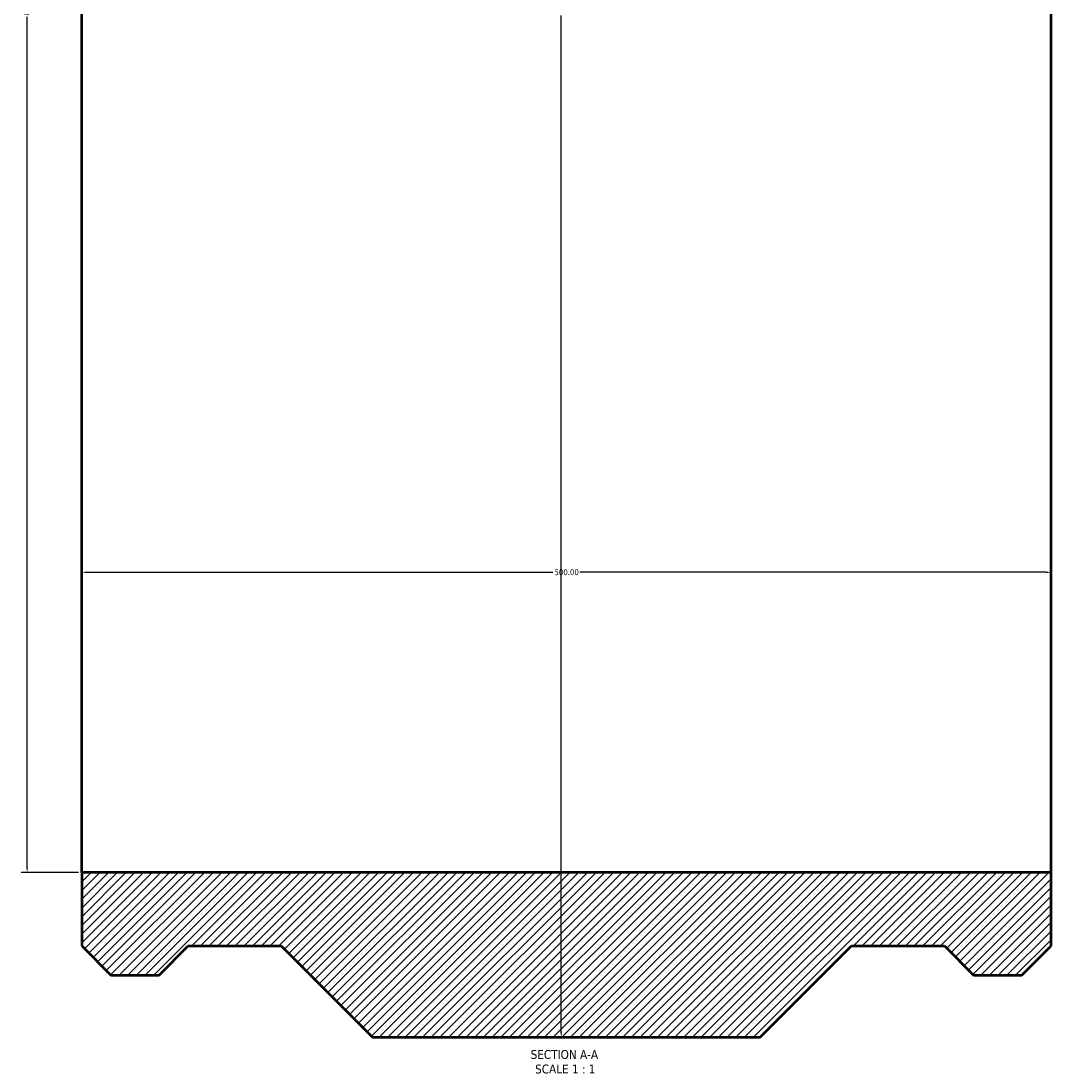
# Model space of a CAD drawing. Header units: millimetres. Extents: x -909 to 2002, y -2124 to 2656.
# Tile 1 of 6: x 273 to 804, y -2124 to -1582. Entities that reach past the tile are written whole.
import ezdxf

# ---------------------------------------------------------------- set-up
doc = ezdxf.new("R2010")
doc.units = ezdxf.units.MM
for name, color, linetype, lineweight in [('Dimension (ANSI)', 7, 'Continuous', 25), ('Hatch (ANSI)', 7, 'Continuous', 18), ('Symbol (ANSI)', 7, 'Continuous', 25), ('Visible (ANSI)', 7, 'Continuous', 50)]:
    doc.layers.add(name, color=color, linetype=linetype, lineweight=lineweight)
doc.styles.add('Label Text (ANSI)', font='tahoma.ttf')
doc.styles.add('Note Text (ANSI)', font='tahoma.ttf')
doc.dimstyles.new('Default - mm (ANSI)', dxfattribs={"dimtxt": 3.048, "dimasz": 2.5, "dimexe": 3.175, "dimexo": 1.6002, "dimgap": 0.8, "dimtad": 0, "dimtoh": 1, "dimrnd": 1e-08, "dimzin": 4, "dimdsep": 46, "dimtxsty": 'Note Text (ANSI)', "dimcen": 0.09, "dimdle": 10, "dimclrd": 256, "dimclre": 256, "dimclrt": 230, "dimadec": 1, "dimazin": 1, "dimtfac": 1, "dimtofl": 0, "dimtmove": 0, "dimatfit": 3, "dimfxl": 1, "dimtolj": 1, "dimtzin": 4, "dimlwd": -1, "dimlwe": -1, "dimarcsym": 0})

# ---------------------------------------------------------------- blocks, each defined once
blk = doc.blocks.new('*D8')
at = {"layer": 'Defpoints', "color": 0, "transparency": 16777216}
for p in [(304.03, -1121.45), (275.9, -2021.45), (304.03, -2021.45)]:
    blk.add_point(p, dxfattribs=at)
at = {"layer": 'Dimension (ANSI)', "transparency": 16777216}
for p, q in [((302.43, -1121.45), (272.73, -1121.45)), ((275.9, -1123.95), (275.9, -1562.73)), ((275.9, -2018.95), (275.9, -1580.17)), ((302.43, -2021.45), (272.73, -2021.45))]:
    blk.add_line(p, q, dxfattribs=at)
for points in [[(275.48, -1123.95), (276.32, -1123.95), (275.9, -1121.45)], [(275.48, -2018.95), (276.32, -2018.95), (275.9, -2021.45)]]:
    blk.add_solid(points, dxfattribs=at)
at = {"layer": 'Dimension (ANSI)', "color": 230, "true_color": 0xff0080, "transparency": 16777216, "insert": (273.61, -1579.37), "char_height": 3.048, "attachment_point": 1, "rotation": 90, "style": 'Note Text (ANSI)'}
blk.add_mtext('\\A1;\\fAIGDT|b0|i0;\\H3.0480;\\ln\\fTahoma|b0|i0;\\H3.0480;900.00', dxfattribs=at)
blk = doc.blocks.new('*D9')
at = {"layer": 'Defpoints', "color": 0, "transparency": 16777216}
for p in [(551.37, -1036.45), (551.37, -2106.45), (551.37, -2106.45)]:
    blk.add_point(p, dxfattribs=at)
at = {"layer": 'Dimension (ANSI)', "transparency": 16777216}
for p, q in [((551.37, -1038.95), (551.37, -1563.47)), ((551.37, -2103.95), (551.37, -1579.43))]:
    blk.add_line(p, q, dxfattribs=at)
for points in [[(550.95, -1038.95), (551.78, -1038.95), (551.37, -1036.45)], [(550.95, -2103.95), (551.78, -2103.95), (551.37, -2106.45)]]:
    blk.add_solid(points, dxfattribs=at)
at = {"layer": 'Dimension (ANSI)', "color": 230, "true_color": 0xff0080, "transparency": 16777216, "insert": (549.78, -1578.63), "char_height": 3.048, "attachment_point": 1, "rotation": 90, "style": 'Note Text (ANSI)'}
blk.add_mtext('\\A1;1070.00', dxfattribs=at)
blk = doc.blocks.new('*D10')
at = {"layer": 'Defpoints', "color": 0, "transparency": 16777216}
for p in [(304.03, -1571.45), (804.03, -1571.45), (804.03, -1866.67)]:
    blk.add_point(p, dxfattribs=at)
at = {"layer": 'Dimension (ANSI)', "transparency": 16777216}
for p, q in [((306.53, -1866.67), (547.09, -1866.67)), ((801.53, -1866.67), (560.98, -1866.67))]:
    blk.add_line(p, q, dxfattribs=at)
for points in [[(306.53, -1866.25), (306.53, -1867.08), (304.03, -1866.67)], [(801.53, -1866.25), (801.53, -1867.08), (804.03, -1866.67)]]:
    blk.add_solid(points, dxfattribs=at)
at = {"layer": 'Dimension (ANSI)', "color": 230, "true_color": 0xff0080, "transparency": 16777216, "insert": (547.89, -1865.08), "char_height": 3.048, "attachment_point": 1, "style": 'Note Text (ANSI)'}
blk.add_mtext('\\A1;500.00', dxfattribs=at)

msp = doc.modelspace()

# ---------------------------------------------------------------- hatches: boundary and pattern name
at = {"layer": 'Hatch (ANSI)'}
h = msp.add_hatch(dxfattribs=at)
h.set_pattern_fill('ANSI31', color=256, scale=25.4, style=0)
h.set_pattern_definition([(45, (0, 0), (-2.245064, 2.245064), [])])
h.paths.add_polyline_path([(304.031, -1083.54), (304.031, -1121.45), (804.031, -1121.45), (804.031, -1083.54), (788.941, -1068.45), (784.031, -1068.45), (781.531, -1068.45), (781.531, -1082.45), (778.531, -1082.45), (778.531, -1071.45), (774.531, -1071.45), (774.531, -1082.45), (771.531, -1082.45), (771.531, -1068.45), (769.031, -1068.45), (764.121, -1068.45), (749.031, -1083.54), (701.121, -1083.54), (654.031, -1036.45), (454.031, -1036.45), (406.941, -1083.54), (359.031, -1083.54), (343.941, -1068.45), (339.031, -1068.45), (336.531, -1068.45), (336.531, -1082.45), (333.531, -1082.45), (333.531, -1071.45), (329.531, -1071.45), (329.531, -1082.45), (326.531, -1082.45), (326.531, -1068.45), (324.031, -1068.45), (319.121, -1068.45)])
h.paths.add_polyline_path([(304.031, -2021.45), (304.031, -2059.36), (319.121, -2074.45), (343.941, -2074.45), (359.031, -2059.36), (406.941, -2059.36), (454.031, -2106.45), (654.031, -2106.45), (701.121, -2059.36), (749.031, -2059.36), (764.121, -2074.45), (788.941, -2074.45), (804.031, -2059.36), (804.031, -2021.45)])

# ---------------------------------------------------------------- linework, layer by layer
at = {"layer": 'Visible (ANSI)'}
for p, q in [((304.031, -2021.45), (304.031, -1121.45)), ((804.031, -2021.45), (804.031, -1121.45)), ((304.031, -2021.45), (304.031, -2059.36)), ((804.031, -2021.45), (304.031, -2021.45)), ((804.031, -2059.36), (804.031, -2021.45)), ((304.031, -2059.36), (319.121, -2074.45)), ((343.941, -2074.45), (359.031, -2059.36)), ((359.031, -2059.36), (406.941, -2059.36)), ((406.941, -2059.36), (454.031, -2106.45)), ((654.031, -2106.45), (701.121, -2059.36)), ((701.121, -2059.36), (749.031, -2059.36)), ((749.031, -2059.36), (764.121, -2074.45)), ((788.941, -2074.45), (804.031, -2059.36)), ((319.121, -2074.45), (343.941, -2074.45)), ((764.121, -2074.45), (788.941, -2074.45)), ((454.031, -2106.45), (654.031, -2106.45))]:
    msp.add_line(p, q, dxfattribs=at)

# ---------------------------------------------------------------- texts
at = {"layer": 'Symbol (ANSI)', "char_height": 4.572, "attachment_point": 7, "style": 'Label Text (ANSI)'}
for s, insert in [('SECTION A-A', (535.607, -2117.714)), ('SCALE 1 : 1', (537.926, -2125.227))]:
    msp.add_mtext(s, dxfattribs=dict(at, insert=insert))

# ---------------------------------------------------------------- dimensions: what is measured, and where the dimension line sits
at = {"layer": 'Dimension (ANSI)'}
for base, p1, p2, angle, picture, middle in [((551.368, -2106.45), (551.368, -1036.45), (551.368, -2106.45), 90, '*D9', (551.368, -1571.45)), ((804.031, -1866.665), (304.031, -1571.45), (804.031, -1571.45), 180, '*D10', (554.031, -1866.665))]:
    dim = msp.add_linear_dim(base=base, p1=p1, p2=p2, angle=angle, dimstyle='Default - mm (ANSI)', override={"dimtoh": 0, "dimdec": 2, "dimse1": 1, "dimse2": 1, "dimtp": 0, "dimtm": 0, "dimtdec": 2, "dimatfit": 1}, dxfattribs=at)
    dim.commit()
    dim.dimension.update_dxf_attribs({"geometry": picture, "text_midpoint": middle, "dimtype": 160})
dim = msp.add_linear_dim(base=(275.9, -2021.45), p1=(304.031, -1121.45), p2=(304.031, -2021.45), angle=90, text='\\fAIGDT|b0|i0;\\H3.0480;\\ln\\fTahoma|b0|i0;\\H3.0480;<>', dimstyle='Default - mm (ANSI)', override={"dimtoh": 0, "dimdec": 2, "dimtp": 0, "dimtm": 0, "dimtdec": 2, "dimatfit": 1}, dxfattribs=at)
dim.commit()
dim.dimension.update_dxf_attribs({"geometry": '*D8', "text_midpoint": (275.9, -1571.45), "dimtype": 160})

doc.saveas('drawing.dxf')
